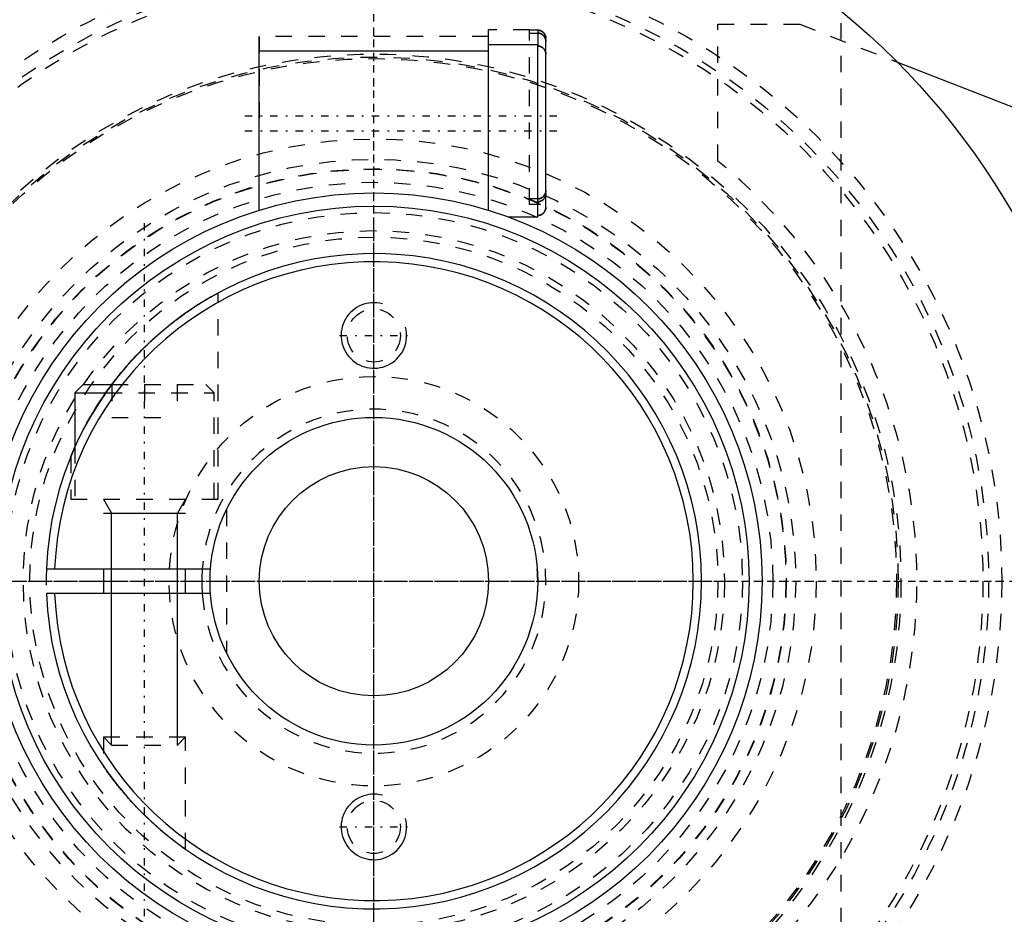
# Model space of a CAD drawing. Extents: x -602 to 174, y -90 to 90.
# Tile 3 of 14: x -572 to -512, y -20 to 34. Entities that reach past the tile are written whole.
import ezdxf

# ---------------------------------------------------------------- set-up
doc = ezdxf.new("R2010")
doc.units = 0
doc.linetypes.add('CENTER', pattern=[1.5, 0.45, -0.5, 0.05, -0.5])
doc.linetypes.add('DASHED', pattern=[2, 1, -1])
for name, color, linetype in [('AM_0', 7, 'CONTINUOUS'), ('AM_10', 7, 'CONTINUOUS'), ('AM_3', 7, 'DASHED'), ('AM_7', 7, 'CENTER')]:
    doc.layers.add(name, color=color, linetype=linetype)

msp = doc.modelspace()

# ---------------------------------------------------------------- linework, layer by layer
at = {"layer": 'AM_0', "color": 7, "linetype": 'CONTINUOUS'}
for p, q in [((-540, 32.75), (-543, 32.75)), ((-543, 22.643), (-543, 32.75)), ((-540, 22.25), (-540, 32.75)), ((-543, 32.35), (-557, 32.35)), ((-557, 22.65), (-557, 32.35)), ((-539.5, 22.836), (-539.5, 32.164)), ((-518.042, 31.681), (-472.559, 13.979)), ((-557, 22.65), (-556.976, 22.65)), ((-543.024, 22.65), (-543, 22.65)), ((-541.837, 22.25), (-540, 22.25)), ((-567.75, 12), (-568.25, 11.5)), ((-568.25, 11.5), (-568.25, 8.182)), ((-568.25, 11.5), (-566.363, 11.5)), ((-567.75, 12), (-566, 12)), ((-569.986, 0.75), (-559.972, 0.75)), ((-566.5, 0.75), (-566.5, -0.75)), ((-561.5, -0.75), (-561.5, 0.75)), ((-559.972, -0.75), (-569.986, -0.75))]:
    msp.add_line(p, q, dxfattribs=at)
for points in [[(-539.5, 32.164, 0), (-539.5, 32.167, 0), (-539.5, 32.174, 0), (-539.5, 32.182, 0), (-539.5, 32.185, 0), (-539.501, 32.189, 0), (-539.501, 32.196, 0), (-539.501, 32.203, 0), (-539.502, 32.21, 0), (-539.503, 32.218, 0), (-539.504, 32.225, 0), (-539.504, 32.229, 0), (-539.505, 32.233, 0), (-539.506, 32.24, 0), (-539.507, 32.247, 0), (-539.508, 32.255, 0), (-539.509, 32.262, 0), (-539.511, 32.27, 0), (-539.512, 32.273, 0), (-539.513, 32.277, 0), (-539.514, 32.284, 0), (-539.516, 32.292, 0), (-539.517, 32.295, 0), (-539.518, 32.299, 0), (-539.52, 32.306, 0), (-539.522, 32.313, 0), (-539.523, 32.317, 0), (-539.524, 32.32, 0), (-539.526, 32.327, 0), (-539.529, 32.334, 0), (-539.531, 32.341, 0), (-539.534, 32.348, 0), (-539.536, 32.354, 0), (-539.538, 32.357, 0), (-539.539, 32.361, 0), (-539.542, 32.367, 0), (-539.544, 32.373, 0), (-539.547, 32.38, 0), (-539.55, 32.386, 0), (-539.554, 32.393, 0), (-539.555, 32.396, 0), (-539.557, 32.4, 0), (-539.56, 32.406, 0), (-539.564, 32.413, 0), (-539.567, 32.419, 0), (-539.571, 32.426, 0), (-539.575, 32.432, 0), (-539.577, 32.435, 0), (-539.579, 32.438, 0), (-539.583, 32.445, 0), (-539.587, 32.451, 0), (-539.591, 32.457, 0), (-539.596, 32.463, 0), (-539.6, 32.469, 0), (-539.602, 32.473, 0), (-539.605, 32.475, 0), (-539.609, 32.481, 0), (-539.614, 32.487, 0), (-539.619, 32.493, 0), (-539.623, 32.498, 0), (-539.628, 32.504, 0), (-539.631, 32.507, 0), (-539.633, 32.509, 0), (-539.638, 32.515, 0), (-539.643, 32.52, 0), (-539.645, 32.522, 0), (-539.647, 32.525, 0), (-539.652, 32.53, 0), (-539.657, 32.534, 0), (-539.66, 32.537, 0), (-539.663, 32.539, 0), (-539.668, 32.544, 0), (-539.673, 32.549, 0), (-539.679, 32.554, 0), (-539.685, 32.559, 0), (-539.69, 32.563, 0), (-539.693, 32.566, 0), (-539.696, 32.568, 0), (-539.702, 32.572, 0), (-539.708, 32.577, 0), (-539.714, 32.581, 0), (-539.721, 32.586, 0), (-539.727, 32.59, 0), (-539.73, 32.592, 0), (-539.733, 32.594, 0), (-539.739, 32.598, 0), (-539.746, 32.602, 0), (-539.752, 32.606, 0), (-539.759, 32.609, 0), (-539.765, 32.613, 0), (-539.769, 32.615, 0), (-539.772, 32.616, 0), (-539.778, 32.62, 0), (-539.785, 32.623, 0), (-539.791, 32.626, 0), (-539.798, 32.629, 0), (-539.804, 32.632, 0), (-539.807, 32.633, 0), (-539.811, 32.634, 0), (-539.817, 32.637, 0), (-539.824, 32.64, 0), (-539.83, 32.642, 0), (-539.837, 32.645, 0), (-539.844, 32.647, 0), (-539.847, 32.648, 0), (-539.851, 32.649, 0), (-539.858, 32.651, 0), (-539.865, 32.653, 0), (-539.869, 32.654, 0), (-539.872, 32.655, 0), (-539.88, 32.657, 0), (-539.887, 32.659, 0), (-539.891, 32.66, 0), (-539.894, 32.661, 0), (-539.902, 32.662, 0), (-539.909, 32.664, 0), (-539.916, 32.665, 0), (-539.924, 32.666, 0), (-539.931, 32.667, 0), (-539.935, 32.668, 0), (-539.939, 32.668, 0), (-539.946, 32.669, 0), (-539.953, 32.67, 0), (-539.961, 32.671, 0), (-539.968, 32.671, 0), (-539.975, 32.672, 0), (-539.979, 32.672, 0), (-539.982, 32.672, 0), (-539.99, 32.672, 0), (-539.997, 32.672, 0), (-540, 32.672, 0)], [(-539.939, 32.669, 0), (-539.935, 32.668, 0), (-539.927, 32.667, 0), (-539.918, 32.665, 0), (-539.914, 32.665, 0), (-539.91, 32.664, 0), (-539.902, 32.662, 0), (-539.893, 32.661, 0), (-539.885, 32.659, 0), (-539.877, 32.657, 0), (-539.869, 32.655, 0), (-539.865, 32.653, 0), (-539.861, 32.652, 0), (-539.853, 32.65, 0), (-539.845, 32.647, 0), (-539.837, 32.645, 0), (-539.83, 32.642, 0), (-539.822, 32.639, 0), (-539.818, 32.638, 0), (-539.815, 32.636, 0), (-539.808, 32.633, 0), (-539.8, 32.63, 0), (-539.797, 32.628, 0)], [(-539.775, 32.618, 0), (-539.77, 32.615, 0), (-539.76, 32.61, 0), (-539.75, 32.604, 0), (-539.746, 32.602, 0), (-539.741, 32.599, 0), (-539.731, 32.593, 0), (-539.722, 32.586, 0), (-539.712, 32.58, 0), (-539.703, 32.573, 0), (-539.694, 32.566, 0), (-539.69, 32.563, 0), (-539.686, 32.559, 0), (-539.677, 32.552, 0), (-539.669, 32.545, 0), (-539.661, 32.538, 0), (-539.653, 32.531, 0), (-539.646, 32.523, 0), (-539.642, 32.519, 0), (-539.639, 32.516, 0), (-539.631, 32.508, 0), (-539.624, 32.5, 0), (-539.621, 32.495, 0)], [(-539.605, 32.476, 0), (-539.599, 32.468, 0), (-539.588, 32.453, 0), (-539.578, 32.437, 0), (-539.573, 32.429, 0), (-539.568, 32.42, 0), (-539.559, 32.404, 0), (-539.551, 32.387, 0), (-539.543, 32.371, 0), (-539.536, 32.355, 0), (-539.53, 32.338, 0), (-539.527, 32.329, 0), (-539.524, 32.32, 0), (-539.519, 32.302, 0), (-539.514, 32.284, 0), (-539.51, 32.265, 0), (-539.507, 32.247, 0), (-539.504, 32.228, 0), (-539.503, 32.219, 0), (-539.502, 32.209, 0), (-539.501, 32.191, 0), (-539.5, 32.173, 0), (-539.5, 32.164, 0)], [(-540, 22.328, 0), (-539.997, 22.328, 0), (-539.99, 22.328, 0), (-539.982, 22.328, 0), (-539.979, 22.328, 0), (-539.975, 22.328, 0), (-539.968, 22.329, 0), (-539.961, 22.329, 0), (-539.953, 22.33, 0), (-539.946, 22.331, 0), (-539.939, 22.332, 0), (-539.935, 22.332, 0), (-539.931, 22.333, 0), (-539.924, 22.334, 0), (-539.916, 22.335, 0), (-539.909, 22.336, 0), (-539.902, 22.338, 0), (-539.894, 22.339, 0), (-539.891, 22.34, 0), (-539.887, 22.341, 0), (-539.88, 22.343, 0), (-539.872, 22.345, 0), (-539.869, 22.346, 0), (-539.865, 22.347, 0), (-539.858, 22.349, 0), (-539.851, 22.351, 0), (-539.847, 22.352, 0), (-539.844, 22.353, 0), (-539.837, 22.355, 0), (-539.83, 22.358, 0), (-539.824, 22.36, 0), (-539.817, 22.363, 0), (-539.811, 22.366, 0), (-539.807, 22.367, 0), (-539.804, 22.368, 0), (-539.798, 22.371, 0), (-539.791, 22.374, 0), (-539.785, 22.377, 0), (-539.778, 22.38, 0), (-539.772, 22.384, 0), (-539.769, 22.385, 0), (-539.765, 22.387, 0), (-539.759, 22.391, 0), (-539.752, 22.394, 0), (-539.746, 22.398, 0), (-539.739, 22.402, 0), (-539.733, 22.406, 0), (-539.73, 22.408, 0), (-539.727, 22.41, 0), (-539.721, 22.414, 0), (-539.714, 22.419, 0), (-539.708, 22.423, 0), (-539.702, 22.428, 0), (-539.696, 22.432, 0), (-539.693, 22.434, 0), (-539.69, 22.437, 0), (-539.685, 22.441, 0), (-539.679, 22.446, 0), (-539.673, 22.451, 0), (-539.668, 22.456, 0), (-539.663, 22.461, 0), (-539.66, 22.463, 0), (-539.657, 22.466, 0), (-539.652, 22.47, 0), (-539.647, 22.475, 0), (-539.645, 22.478, 0), (-539.643, 22.48, 0), (-539.638, 22.485, 0), (-539.633, 22.491, 0), (-539.631, 22.493, 0), (-539.628, 22.496, 0), (-539.623, 22.502, 0), (-539.619, 22.507, 0), (-539.614, 22.513, 0), (-539.609, 22.519, 0), (-539.605, 22.525, 0), (-539.602, 22.527, 0), (-539.6, 22.531, 0), (-539.596, 22.537, 0), (-539.591, 22.543, 0), (-539.587, 22.549, 0), (-539.583, 22.555, 0), (-539.579, 22.562, 0), (-539.577, 22.565, 0), (-539.575, 22.568, 0), (-539.571, 22.574, 0), (-539.567, 22.581, 0), (-539.564, 22.587, 0), (-539.56, 22.594, 0), (-539.557, 22.6, 0), (-539.555, 22.604, 0), (-539.554, 22.607, 0), (-539.55, 22.614, 0), (-539.547, 22.62, 0), (-539.544, 22.627, 0), (-539.542, 22.633, 0), (-539.539, 22.639, 0), (-539.538, 22.643, 0), (-539.536, 22.646, 0), (-539.534, 22.652, 0), (-539.531, 22.659, 0), (-539.529, 22.666, 0), (-539.526, 22.673, 0), (-539.524, 22.68, 0), (-539.523, 22.683, 0), (-539.522, 22.687, 0), (-539.52, 22.694, 0), (-539.518, 22.701, 0), (-539.517, 22.705, 0), (-539.516, 22.708, 0), (-539.514, 22.716, 0), (-539.513, 22.723, 0), (-539.512, 22.727, 0), (-539.511, 22.73, 0), (-539.509, 22.738, 0), (-539.508, 22.745, 0), (-539.507, 22.753, 0), (-539.506, 22.76, 0), (-539.505, 22.767, 0), (-539.504, 22.771, 0), (-539.504, 22.775, 0), (-539.503, 22.782, 0), (-539.502, 22.79, 0), (-539.501, 22.797, 0), (-539.501, 22.804, 0), (-539.501, 22.811, 0), (-539.5, 22.815, 0), (-539.5, 22.818, 0), (-539.5, 22.826, 0), (-539.5, 22.833, 0), (-539.5, 22.836, 0)], [(-539.797, 22.372, 0), (-539.802, 22.369, 0), (-539.812, 22.365, 0), (-539.822, 22.361, 0), (-539.828, 22.359, 0), (-539.833, 22.357, 0), (-539.844, 22.353, 0), (-539.855, 22.349, 0), (-539.866, 22.346, 0), (-539.878, 22.343, 0), (-539.89, 22.34, 0), (-539.895, 22.339, 0), (-539.901, 22.338, 0), (-539.913, 22.335, 0), (-539.925, 22.333, 0), (-539.937, 22.332, 0), (-539.949, 22.33, 0), (-539.96, 22.329, 0), (-539.966, 22.329, 0), (-539.972, 22.329, 0), (-539.983, 22.328, 0), (-539.994, 22.328, 0), (-540, 22.328, 0)], [(-539.605, 22.524, 0), (-539.609, 22.519, 0), (-539.617, 22.509, 0), (-539.625, 22.5, 0), (-539.629, 22.495, 0), (-539.633, 22.491, 0), (-539.641, 22.482, 0), (-539.649, 22.474, 0), (-539.658, 22.465, 0), (-539.667, 22.457, 0), (-539.676, 22.449, 0), (-539.68, 22.445, 0), (-539.685, 22.441, 0), (-539.695, 22.433, 0), (-539.705, 22.425, 0), (-539.715, 22.418, 0), (-539.726, 22.411, 0), (-539.737, 22.404, 0), (-539.742, 22.401, 0), (-539.747, 22.397, 0), (-539.758, 22.391, 0), (-539.769, 22.385, 0), (-539.775, 22.382, 0)], [(-539.5, 22.836, 0), (-539.5, 22.828, 0), (-539.501, 22.811, 0), (-539.502, 22.794, 0), (-539.502, 22.786, 0), (-539.503, 22.777, 0), (-539.506, 22.76, 0), (-539.509, 22.742, 0), (-539.512, 22.725, 0), (-539.516, 22.708, 0), (-539.521, 22.691, 0), (-539.523, 22.683, 0), (-539.526, 22.674, 0), (-539.531, 22.658, 0), (-539.537, 22.643, 0), (-539.544, 22.628, 0), (-539.551, 22.613, 0), (-539.558, 22.597, 0), (-539.563, 22.59, 0), (-539.567, 22.582, 0), (-539.576, 22.567, 0), (-539.585, 22.552, 0), (-539.59, 22.545, 0)], [(-566, 12, 0), (-565.95, 12.067, 0), (-565.847, 12.201, 0), (-565.743, 12.335, 0), (-565.69, 12.402, 0), (-565.637, 12.469, 0), (-565.531, 12.602, 0), (-565.423, 12.733, 0), (-565.313, 12.865, 0), (-565.203, 12.995, 0), (-565.092, 13.124, 0), (-565.036, 13.188, 0), (-564.98, 13.252, 0), (-564.866, 13.379, 0), (-564.752, 13.504, 0), (-564.638, 13.628, 0), (-564.523, 13.751, 0), (-564.407, 13.872, 0), (-564.349, 13.932, 0), (-564.291, 13.992, 0), (-564.175, 14.109, 0), (-564.058, 14.226, 0), (-564, 14.283, 0)], [(-568.5, 7.599, 0), (-568.5, 7.6, 0), (-568.498, 7.605, 0), (-568.494, 7.614, 0), (-568.491, 7.62, 0), (-568.489, 7.627, 0), (-568.481, 7.645, 0), (-568.473, 7.666, 0), (-568.462, 7.691, 0), (-568.451, 7.719, 0), (-568.437, 7.75, 0), (-568.43, 7.767, 0), (-568.423, 7.785, 0), (-568.407, 7.822, 0), (-568.39, 7.862, 0), (-568.371, 7.905, 0), (-568.352, 7.95, 0), (-568.331, 7.998, 0), (-568.32, 8.023, 0), (-568.309, 8.048, 0), (-568.286, 8.1, 0), (-568.262, 8.154, 0), (-568.25, 8.182, 0)], [(-561.5, -16.363, 0), (-561.5, -16.363, 0), (-561.503, -16.361, 0), (-561.509, -16.357, 0), (-561.513, -16.354, 0), (-561.518, -16.35, 0), (-561.53, -16.342, 0), (-561.546, -16.331, 0), (-561.564, -16.318, 0), (-561.585, -16.303, 0), (-561.61, -16.285, 0), (-561.623, -16.276, 0), (-561.637, -16.266, 0), (-561.667, -16.245, 0), (-561.699, -16.221, 0), (-561.735, -16.196, 0), (-561.772, -16.168, 0), (-561.812, -16.139, 0), (-561.833, -16.124, 0), (-561.855, -16.108, 0), (-561.899, -16.076, 0), (-561.944, -16.042, 0), (-561.968, -16.024, 0), (-561.992, -16.006, 0), (-562.04, -15.97, 0), (-562.09, -15.932, 0), (-562.115, -15.913, 0), (-562.141, -15.894, 0), (-562.192, -15.854, 0), (-562.246, -15.813, 0), (-562.3, -15.77, 0), (-562.356, -15.726, 0), (-562.414, -15.681, 0), (-562.443, -15.658, 0), (-562.472, -15.635, 0), (-562.532, -15.587, 0), (-562.593, -15.538, 0), (-562.655, -15.487, 0), (-562.717, -15.436, 0), (-562.781, -15.383, 0), (-562.813, -15.357, 0), (-562.845, -15.33, 0), (-562.91, -15.275, 0), (-562.975, -15.22, 0), (-563.041, -15.164, 0), (-563.107, -15.107, 0), (-563.173, -15.049, 0), (-563.206, -15.02, 0), (-563.239, -14.991, 0), (-563.306, -14.932, 0), (-563.372, -14.872, 0), (-563.439, -14.812, 0), (-563.505, -14.752, 0), (-563.571, -14.692, 0), (-563.603, -14.661, 0), (-563.636, -14.631, 0), (-563.701, -14.57, 0), (-563.765, -14.509, 0), (-563.829, -14.449, 0), (-563.892, -14.388, 0), (-563.954, -14.328, 0), (-563.985, -14.298, 0), (-564.015, -14.268, 0), (-564.076, -14.207, 0), (-564.138, -14.146, 0), (-564.169, -14.116, 0), (-564.2, -14.084, 0), (-564.261, -14.022, 0), (-564.323, -13.959, 0), (-564.354, -13.927, 0), (-564.385, -13.895, 0), (-564.447, -13.831, 0), (-564.508, -13.766, 0), (-564.57, -13.701, 0), (-564.631, -13.636, 0), (-564.692, -13.57, 0), (-564.722, -13.538, 0), (-564.752, -13.505, 0), (-564.812, -13.439, 0), (-564.872, -13.372, 0), (-564.931, -13.306, 0), (-564.99, -13.24, 0), (-565.048, -13.174, 0), (-565.077, -13.141, 0), (-565.106, -13.108, 0), (-565.163, -13.042, 0), (-565.219, -12.976, 0), (-565.274, -12.911, 0), (-565.329, -12.846, 0), (-565.383, -12.782, 0), (-565.409, -12.749, 0), (-565.436, -12.718, 0), (-565.488, -12.654, 0), (-565.539, -12.591, 0), (-565.589, -12.529, 0), (-565.639, -12.467, 0), (-565.687, -12.407, 0), (-565.711, -12.376, 0), (-565.734, -12.347, 0), (-565.78, -12.288, 0), (-565.825, -12.23, 0), (-565.869, -12.173, 0), (-565.911, -12.117, 0), (-565.953, -12.062, 0), (-565.974, -12.034, 0), (-565.995, -12.007, 0), (-566.036, -11.952, 0), (-566.076, -11.898, 0), (-566.096, -11.872, 0), (-566.115, -11.845, 0), (-566.153, -11.793, 0), (-566.19, -11.743, 0), (-566.208, -11.718, 0), (-566.225, -11.694, 0), (-566.259, -11.647, 0), (-566.291, -11.602, 0), (-566.321, -11.559, 0), (-566.349, -11.519, 0), (-566.376, -11.482, 0), (-566.388, -11.465, 0), (-566.399, -11.448, 0), (-566.421, -11.417, 0), (-566.44, -11.389, 0), (-566.457, -11.365, 0), (-566.471, -11.345, 0), (-566.482, -11.328, 0), (-566.487, -11.322, 0), (-566.491, -11.316, 0), (-566.497, -11.307, 0), (-566.5, -11.303, 0), (-566.5, -11.303, 0)]]:
    msp.add_polyline3d(points, dxfattribs=at)
for radius in [45, 23.7, 22.9, 10, 7]:
    msp.add_circle((-550, 0), radius, dxfattribs=at)
for radius, start, end in [(52, 95.6838, 264.3162), (48, 81.61446, 295.74352), (20, 182.1491, 177.8509), (19.5, 182.20423, 177.79577), (10.5, 175.90396, 184.09604)]:
    msp.add_arc((-550, 0), radius, start, end, dxfattribs=at)
at = {"layer": 'AM_10', "color": 7, "linetype": 'CONTINUOUS'}
for p, q in [((-566.5, 5), (-566.01, 4.15)), ((-561.5, 5), (-561.99, 4.15)), ((-566.5, 4.15), (-561.5, 4.15)), ((-566.01, -10), (-566.01, 4.15)), ((-561.99, -10), (-561.99, 4.15))]:
    msp.add_line(p, q, dxfattribs=at)
for centre in [(-550, 15), (-550, -15)]:
    msp.add_arc(centre, 2, 75, 15, dxfattribs=at)
at = {"layer": 'AM_3', "color": 6, "linetype": 'DASHED'}
for p, q in [((-521.5, 50.068), (-521.5, -50.068)), ((-529, 34), (-524, 34)), ((-529, 25.65), (-529, 34)), ((-524, 34), (-518.042, 31.681)), ((-543, 33.25), (-557, 33.25)), ((-557, 32.35), (-557, 33.25)), ((-557, 33.25), (-557, 27.5)), ((-540.5, 33.65), (-543, 33.65)), ((-543, 32.75), (-543, 33.65)), ((-540.5, 23), (-540.5, 33.65)), ((-540, 33.635), (-540.5, 33.635)), ((-540.5, 33.46), (-540, 33.46)), ((-540, 33.635), (-540, 32.672)), ((-539.5, 33.145), (-539.5, 33.133)), ((-539.5, 32.164), (-539.5, 33.133)), ((-540, 23.34), (-540.5, 23.34)), ((-540.5, 23.287), (-540.5, 23.34)), ((-539.825, 23), (-540.5, 23)), ((-540.207, 23.165), (-540, 23.165)), ((-539.988, 23.165), (-540, 23.165)), ((-559.5, 5), (-559.5, 17.6)), ((-566.363, 11.5), (-559.75, 11.5)), ((-566, 12), (-560.25, 12)), ((-566, 12), (-566, 10)), ((-564, 12), (-564, 10)), ((-562, 12), (-562, 10)), ((-559.75, 11.5), (-560.25, 12)), ((-559.75, 5), (-559.75, 11.5)), ((-566, 10), (-562, 10)), ((-568.25, 8.182), (-568.25, 5)), ((-568.5, 7.599), (-568.5, 5)), ((-568.5, 5), (-559.5, 5)), ((-559, 4.359), (-559, -4.359)), ((-566.5, -9.509), (-566.5, -11.303)), ((-566.5, -9.509), (-566.01, -10)), ((-566.5, -9.509), (-561.5, -9.509)), ((-561.99, -10), (-561.5, -9.509)), ((-561.5, -16.363), (-561.5, -9.509)), ((-566.01, -10), (-561.99, -10))]:
    msp.add_line(p, q, dxfattribs=at)
for points in [[(-539.5, 33.133, 0), (-539.5, 33.137, 0), (-539.5, 33.144, 0), (-539.5, 33.151, 0), (-539.5, 33.154, 0), (-539.501, 33.158, 0), (-539.501, 33.165, 0), (-539.502, 33.172, 0), (-539.502, 33.179, 0), (-539.503, 33.187, 0), (-539.504, 33.194, 0), (-539.504, 33.198, 0), (-539.505, 33.201, 0), (-539.506, 33.209, 0), (-539.507, 33.216, 0), (-539.508, 33.223, 0), (-539.51, 33.231, 0), (-539.511, 33.238, 0), (-539.512, 33.242, 0), (-539.513, 33.245, 0), (-539.514, 33.253, 0), (-539.516, 33.26, 0), (-539.517, 33.264, 0), (-539.518, 33.267, 0), (-539.52, 33.274, 0), (-539.522, 33.281, 0), (-539.523, 33.285, 0), (-539.524, 33.288, 0), (-539.527, 33.295, 0), (-539.529, 33.302, 0), (-539.532, 33.309, 0), (-539.534, 33.315, 0), (-539.537, 33.322, 0), (-539.538, 33.325, 0), (-539.539, 33.328, 0), (-539.542, 33.334, 0), (-539.545, 33.341, 0), (-539.548, 33.347, 0), (-539.551, 33.354, 0), (-539.554, 33.36, 0), (-539.556, 33.364, 0), (-539.558, 33.367, 0), (-539.561, 33.373, 0), (-539.565, 33.38, 0), (-539.568, 33.386, 0), (-539.572, 33.393, 0), (-539.576, 33.399, 0), (-539.578, 33.402, 0), (-539.58, 33.405, 0), (-539.584, 33.412, 0), (-539.588, 33.418, 0), (-539.593, 33.424, 0), (-539.597, 33.43, 0), (-539.601, 33.436, 0), (-539.604, 33.439, 0), (-539.606, 33.442, 0), (-539.61, 33.448, 0), (-539.615, 33.453, 0), (-539.62, 33.459, 0), (-539.624, 33.464, 0), (-539.629, 33.47, 0), (-539.632, 33.472, 0), (-539.634, 33.475, 0), (-539.639, 33.48, 0), (-539.644, 33.485, 0), (-539.646, 33.488, 0), (-539.649, 33.49, 0), (-539.654, 33.495, 0), (-539.659, 33.5, 0), (-539.661, 33.502, 0), (-539.664, 33.505, 0), (-539.669, 33.509, 0), (-539.675, 33.514, 0), (-539.68, 33.519, 0), (-539.686, 33.523, 0), (-539.692, 33.528, 0), (-539.695, 33.53, 0), (-539.698, 33.533, 0), (-539.704, 33.537, 0), (-539.71, 33.541, 0), (-539.716, 33.546, 0), (-539.722, 33.55, 0), (-539.728, 33.554, 0), (-539.731, 33.556, 0), (-539.734, 33.558, 0), (-539.741, 33.562, 0), (-539.747, 33.566, 0), (-539.754, 33.57, 0), (-539.76, 33.573, 0), (-539.767, 33.577, 0), (-539.77, 33.578, 0), (-539.773, 33.58, 0), (-539.779, 33.583, 0), (-539.786, 33.586, 0), (-539.792, 33.589, 0), (-539.799, 33.592, 0), (-539.805, 33.595, 0), (-539.808, 33.596, 0), (-539.812, 33.598, 0), (-539.818, 33.6, 0), (-539.825, 33.603, 0), (-539.831, 33.605, 0), (-539.838, 33.608, 0), (-539.845, 33.61, 0), (-539.848, 33.611, 0), (-539.852, 33.612, 0), (-539.859, 33.614, 0), (-539.866, 33.616, 0), (-539.87, 33.617, 0), (-539.873, 33.618, 0), (-539.88, 33.62, 0), (-539.888, 33.622, 0), (-539.891, 33.623, 0), (-539.895, 33.624, 0), (-539.902, 33.625, 0), (-539.91, 33.626, 0), (-539.917, 33.628, 0), (-539.924, 33.629, 0), (-539.932, 33.63, 0), (-539.935, 33.631, 0), (-539.939, 33.631, 0), (-539.946, 33.632, 0), (-539.954, 33.633, 0), (-539.961, 33.633, 0), (-539.968, 33.634, 0), (-539.975, 33.634, 0), (-539.979, 33.634, 0), (-539.983, 33.634, 0), (-539.99, 33.635, 0), (-539.997, 33.635, 0), (-540, 33.635, 0)], [(-540, 33.635, 0), (-539.983, 33.634, 0), (-539.963, 33.633, 0), (-539.958, 33.633, 0), (-539.952, 33.632, 0), (-539.949, 33.632, 0), (-539.946, 33.632, 0), (-539.94, 33.631, 0), (-539.934, 33.63, 0), (-539.928, 33.63, 0), (-539.922, 33.629, 0), (-539.917, 33.628, 0), (-539.914, 33.627, 0), (-539.911, 33.627, 0), (-539.905, 33.626, 0), (-539.899, 33.624, 0), (-539.896, 33.624, 0), (-539.893, 33.623, 0), (-539.887, 33.622, 0), (-539.882, 33.62, 0), (-539.879, 33.62, 0), (-539.876, 33.619, 0), (-539.87, 33.618, 0), (-539.864, 33.616, 0), (-539.845, 33.61, 0), (-539.813, 33.598, 0), (-539.782, 33.585, 0), (-539.764, 33.575, 0), (-539.759, 33.573, 0), (-539.754, 33.57, 0), (-539.751, 33.568, 0), (-539.749, 33.567, 0), (-539.744, 33.564, 0), (-539.739, 33.561, 0), (-539.734, 33.558, 0), (-539.729, 33.554, 0), (-539.724, 33.551, 0), (-539.721, 33.549, 0), (-539.719, 33.548, 0), (-539.714, 33.544, 0), (-539.709, 33.541, 0), (-539.706, 33.539, 0), (-539.704, 33.537, 0), (-539.699, 33.534, 0), (-539.695, 33.53, 0), (-539.692, 33.528, 0), (-539.69, 33.527, 0), (-539.685, 33.523, 0), (-539.681, 33.519, 0), (-539.666, 33.506, 0), (-539.641, 33.483, 0), (-539.628, 33.468, 0), (-539.624, 33.464, 0), (-539.62, 33.46, 0), (-539.619, 33.457, 0), (-539.617, 33.455, 0), (-539.613, 33.451, 0), (-539.609, 33.446, 0), (-539.606, 33.442, 0), (-539.602, 33.437, 0), (-539.598, 33.432, 0), (-539.597, 33.43, 0), (-539.595, 33.427, 0), (-539.591, 33.422, 0), (-539.588, 33.418, 0), (-539.585, 33.413, 0), (-539.581, 33.408, 0), (-539.578, 33.403, 0), (-539.577, 33.4, 0), (-539.575, 33.398, 0), (-539.572, 33.392, 0), (-539.569, 33.387, 0), (-539.567, 33.385, 0), (-539.559, 33.369, 0), (-539.544, 33.338, 0), (-539.531, 33.308, 0), (-539.526, 33.291, 0)], [(-540, 33.46, 0), (-539.996, 33.46, 0), (-539.989, 33.46, 0), (-539.982, 33.46, 0), (-539.979, 33.459, 0), (-539.975, 33.459, 0), (-539.968, 33.459, 0), (-539.96, 33.458, 0), (-539.953, 33.458, 0), (-539.945, 33.457, 0), (-539.938, 33.456, 0), (-539.934, 33.455, 0), (-539.93, 33.455, 0), (-539.923, 33.454, 0), (-539.915, 33.452, 0), (-539.908, 33.451, 0), (-539.9, 33.449, 0), (-539.893, 33.448, 0), (-539.889, 33.447, 0), (-539.886, 33.446, 0), (-539.878, 33.444, 0), (-539.871, 33.442, 0), (-539.867, 33.441, 0), (-539.864, 33.44, 0), (-539.856, 33.438, 0), (-539.849, 33.436, 0), (-539.846, 33.435, 0), (-539.842, 33.433, 0), (-539.835, 33.431, 0), (-539.829, 33.428, 0), (-539.822, 33.426, 0), (-539.815, 33.423, 0), (-539.809, 33.42, 0), (-539.806, 33.419, 0), (-539.802, 33.418, 0), (-539.796, 33.415, 0), (-539.789, 33.412, 0), (-539.783, 33.408, 0), (-539.776, 33.405, 0), (-539.769, 33.401, 0), (-539.766, 33.4, 0), (-539.763, 33.398, 0), (-539.756, 33.394, 0), (-539.75, 33.39, 0), (-539.743, 33.386, 0), (-539.737, 33.382, 0), (-539.731, 33.378, 0), (-539.727, 33.376, 0), (-539.724, 33.374, 0), (-539.718, 33.369, 0), (-539.712, 33.365, 0), (-539.706, 33.36, 0), (-539.7, 33.356, 0), (-539.694, 33.351, 0), (-539.691, 33.349, 0), (-539.688, 33.346, 0), (-539.682, 33.341, 0), (-539.677, 33.337, 0), (-539.671, 33.332, 0), (-539.666, 33.327, 0), (-539.66, 33.322, 0), (-539.658, 33.319, 0), (-539.655, 33.317, 0), (-539.65, 33.312, 0), (-539.645, 33.307, 0), (-539.643, 33.304, 0), (-539.641, 33.302, 0), (-539.636, 33.296, 0), (-539.631, 33.291, 0), (-539.628, 33.288, 0), (-539.626, 33.285, 0), (-539.621, 33.28, 0), (-539.617, 33.274, 0), (-539.612, 33.268, 0), (-539.607, 33.262, 0), (-539.603, 33.256, 0), (-539.601, 33.253, 0), (-539.598, 33.25, 0), (-539.594, 33.243, 0), (-539.59, 33.237, 0), (-539.585, 33.231, 0), (-539.581, 33.224, 0), (-539.577, 33.218, 0), (-539.575, 33.215, 0), (-539.573, 33.211, 0), (-539.57, 33.205, 0), (-539.566, 33.198, 0), (-539.562, 33.192, 0), (-539.559, 33.185, 0), (-539.556, 33.178, 0), (-539.554, 33.175, 0), (-539.552, 33.172, 0), (-539.549, 33.165, 0), (-539.546, 33.158, 0), (-539.543, 33.152, 0), (-539.541, 33.145, 0), (-539.538, 33.139, 0), (-539.537, 33.135, 0), (-539.535, 33.132, 0), (-539.533, 33.125, 0), (-539.53, 33.119, 0), (-539.528, 33.112, 0), (-539.526, 33.105, 0), (-539.524, 33.098, 0), (-539.522, 33.094, 0), (-539.521, 33.09, 0), (-539.519, 33.083, 0), (-539.517, 33.076, 0), (-539.516, 33.072, 0), (-539.516, 33.068, 0), (-539.514, 33.061, 0), (-539.512, 33.054, 0), (-539.511, 33.05, 0), (-539.511, 33.046, 0), (-539.509, 33.039, 0), (-539.508, 33.031, 0), (-539.507, 33.024, 0), (-539.505, 33.016, 0), (-539.504, 33.009, 0), (-539.504, 33.005, 0), (-539.504, 33.001, 0), (-539.503, 32.994, 0), (-539.502, 32.986, 0), (-539.501, 32.979, 0), (-539.501, 32.971, 0), (-539.501, 32.964, 0), (-539.5, 32.96, 0), (-539.5, 32.957, 0), (-539.5, 32.95, 0), (-539.5, 32.943, 0), (-539.5, 32.939, 0)], [(-539.964, 33.459, 0), (-539.97, 33.459, 0), (-539.982, 33.46, 0), (-539.994, 33.46, 0), (-540, 33.46, 0)], [(-539.839, 33.432, 0), (-539.842, 33.433, 0), (-539.849, 33.436, 0), (-539.856, 33.438, 0), (-539.859, 33.439, 0), (-539.862, 33.44, 0), (-539.869, 33.442, 0), (-539.876, 33.444, 0), (-539.883, 33.445, 0), (-539.89, 33.447, 0), (-539.897, 33.449, 0), (-539.9, 33.449, 0), (-539.904, 33.45, 0), (-539.911, 33.452, 0), (-539.918, 33.453, 0), (-539.925, 33.454, 0), (-539.932, 33.455, 0), (-539.939, 33.456, 0), (-539.943, 33.456, 0), (-539.946, 33.457, 0), (-539.953, 33.458, 0), (-539.96, 33.458, 0), (-539.964, 33.459, 0)], [(-539.816, 33.424, 0), (-539.82, 33.425, 0), (-539.828, 33.428, 0), (-539.835, 33.431, 0), (-539.839, 33.432, 0)], [(-539.708, 33.362, 0), (-539.71, 33.364, 0), (-539.716, 33.368, 0), (-539.722, 33.372, 0), (-539.725, 33.374, 0), (-539.728, 33.376, 0), (-539.734, 33.38, 0), (-539.74, 33.384, 0), (-539.746, 33.388, 0), (-539.752, 33.392, 0), (-539.758, 33.395, 0), (-539.761, 33.397, 0), (-539.764, 33.399, 0), (-539.77, 33.402, 0), (-539.777, 33.405, 0), (-539.783, 33.408, 0), (-539.789, 33.411, 0), (-539.795, 33.414, 0), (-539.798, 33.416, 0), (-539.801, 33.417, 0), (-539.807, 33.42, 0), (-539.813, 33.422, 0), (-539.816, 33.424, 0)], [(-539.687, 33.346, 0), (-539.691, 33.349, 0), (-539.697, 33.354, 0), (-539.704, 33.359, 0), (-539.708, 33.362, 0)], [(-539.669, 33.329, 0), (-539.672, 33.332, 0), (-539.678, 33.338, 0), (-539.684, 33.343, 0), (-539.687, 33.346, 0)], [(-539.619, 33.276, 0), (-539.627, 33.286, 0), (-539.643, 33.304, 0), (-539.66, 33.321, 0), (-539.669, 33.329, 0)], [(-539.603, 33.256, 0), (-539.606, 33.26, 0), (-539.611, 33.266, 0), (-539.616, 33.273, 0), (-539.619, 33.276, 0)], [(-539.588, 33.235, 0), (-539.591, 33.239, 0), (-539.596, 33.246, 0), (-539.601, 33.253, 0), (-539.603, 33.256, 0)], [(-539.532, 33.124, 0), (-539.534, 33.127, 0), (-539.536, 33.134, 0), (-539.538, 33.14, 0), (-539.54, 33.143, 0), (-539.541, 33.146, 0), (-539.543, 33.152, 0), (-539.546, 33.158, 0), (-539.549, 33.164, 0), (-539.552, 33.171, 0), (-539.555, 33.177, 0), (-539.556, 33.18, 0), (-539.558, 33.183, 0), (-539.561, 33.189, 0), (-539.565, 33.195, 0), (-539.568, 33.202, 0), (-539.571, 33.208, 0), (-539.575, 33.214, 0), (-539.577, 33.217, 0), (-539.579, 33.22, 0), (-539.583, 33.226, 0), (-539.586, 33.232, 0), (-539.588, 33.235, 0)], [(-539.514, 33.064, 0), (-539.517, 33.074, 0), (-539.523, 33.095, 0), (-539.529, 33.115, 0), (-539.532, 33.124, 0)], [(-539.526, 33.291, 0), (-539.524, 33.288, 0), (-539.522, 33.282, 0), (-539.52, 33.275, 0), (-539.519, 33.272, 0), (-539.518, 33.268, 0), (-539.517, 33.262, 0), (-539.515, 33.255, 0), (-539.513, 33.248, 0), (-539.512, 33.241, 0), (-539.51, 33.234, 0), (-539.51, 33.231, 0), (-539.509, 33.227, 0), (-539.508, 33.22, 0), (-539.506, 33.214, 0), (-539.505, 33.207, 0), (-539.504, 33.2, 0), (-539.504, 33.193, 0), (-539.503, 33.189, 0), (-539.503, 33.186, 0), (-539.502, 33.179, 0), (-539.502, 33.172, 0), (-539.501, 33.169, 0)], [(-539.5, 32.939, 0), (-539.5, 32.942, 0), (-539.5, 32.949, 0), (-539.5, 32.956, 0), (-539.5, 32.959, 0), (-539.501, 32.962, 0), (-539.501, 32.969, 0), (-539.501, 32.976, 0), (-539.502, 32.983, 0), (-539.502, 32.99, 0), (-539.503, 32.997, 0), (-539.503, 33.001, 0), (-539.504, 33.004, 0), (-539.505, 33.011, 0), (-539.506, 33.018, 0), (-539.507, 33.025, 0), (-539.508, 33.032, 0), (-539.509, 33.039, 0), (-539.51, 33.043, 0), (-539.511, 33.046, 0), (-539.512, 33.053, 0), (-539.514, 33.06, 0), (-539.514, 33.064, 0)], [(-539.501, 33.169, 0), (-539.501, 33.165, 0), (-539.501, 33.157, 0), (-539.5, 33.149, 0), (-539.5, 33.145, 0)], [(-540, 32.672, 0), (-539.99, 32.672, 0), (-539.97, 32.671, 0), (-539.95, 32.67, 0), (-539.939, 32.669, 0)], [(-539.797, 32.628, 0), (-539.793, 32.627, 0), (-539.786, 32.623, 0), (-539.778, 32.62, 0), (-539.775, 32.618, 0)], [(-539.621, 32.495, 0), (-539.618, 32.492, 0), (-539.613, 32.486, 0), (-539.608, 32.479, 0), (-539.605, 32.476, 0)], [(-539.5, 23.861, 0), (-539.5, 23.857, 0), (-539.5, 23.85, 0), (-539.5, 23.843, 0), (-539.5, 23.84, 0), (-539.501, 23.836, 0), (-539.501, 23.829, 0), (-539.501, 23.821, 0), (-539.502, 23.814, 0), (-539.503, 23.806, 0), (-539.504, 23.799, 0), (-539.504, 23.795, 0), (-539.504, 23.791, 0), (-539.505, 23.784, 0), (-539.507, 23.776, 0), (-539.508, 23.769, 0), (-539.509, 23.761, 0), (-539.511, 23.754, 0), (-539.511, 23.75, 0), (-539.512, 23.746, 0), (-539.514, 23.739, 0), (-539.516, 23.732, 0), (-539.516, 23.728, 0), (-539.517, 23.724, 0), (-539.519, 23.717, 0), (-539.521, 23.71, 0), (-539.522, 23.706, 0), (-539.524, 23.702, 0), (-539.526, 23.695, 0), (-539.528, 23.688, 0), (-539.53, 23.681, 0), (-539.533, 23.675, 0), (-539.535, 23.668, 0), (-539.537, 23.665, 0), (-539.538, 23.661, 0), (-539.541, 23.655, 0), (-539.543, 23.648, 0), (-539.546, 23.642, 0), (-539.549, 23.635, 0), (-539.552, 23.628, 0), (-539.554, 23.625, 0), (-539.556, 23.622, 0), (-539.559, 23.615, 0), (-539.562, 23.608, 0), (-539.566, 23.602, 0), (-539.57, 23.595, 0), (-539.573, 23.589, 0), (-539.575, 23.585, 0), (-539.577, 23.582, 0), (-539.581, 23.576, 0), (-539.585, 23.569, 0), (-539.59, 23.563, 0), (-539.594, 23.557, 0), (-539.598, 23.55, 0), (-539.601, 23.547, 0), (-539.603, 23.544, 0), (-539.607, 23.538, 0), (-539.612, 23.532, 0), (-539.617, 23.526, 0), (-539.621, 23.52, 0), (-539.626, 23.515, 0), (-539.628, 23.512, 0), (-539.631, 23.509, 0), (-539.636, 23.504, 0), (-539.641, 23.498, 0), (-539.643, 23.496, 0), (-539.645, 23.493, 0), (-539.65, 23.488, 0), (-539.655, 23.483, 0), (-539.658, 23.481, 0), (-539.66, 23.478, 0), (-539.666, 23.473, 0), (-539.671, 23.468, 0), (-539.677, 23.463, 0), (-539.682, 23.459, 0), (-539.688, 23.454, 0), (-539.691, 23.451, 0), (-539.694, 23.449, 0), (-539.7, 23.444, 0), (-539.706, 23.44, 0), (-539.712, 23.435, 0), (-539.718, 23.431, 0), (-539.724, 23.426, 0), (-539.727, 23.424, 0), (-539.731, 23.422, 0), (-539.737, 23.418, 0), (-539.743, 23.414, 0), (-539.75, 23.41, 0), (-539.756, 23.406, 0), (-539.763, 23.402, 0), (-539.766, 23.4, 0), (-539.769, 23.399, 0), (-539.776, 23.395, 0), (-539.783, 23.392, 0), (-539.789, 23.388, 0), (-539.796, 23.385, 0), (-539.802, 23.382, 0), (-539.806, 23.381, 0), (-539.809, 23.38, 0), (-539.815, 23.377, 0), (-539.822, 23.374, 0), (-539.829, 23.372, 0), (-539.835, 23.369, 0), (-539.842, 23.367, 0), (-539.846, 23.365, 0), (-539.849, 23.364, 0), (-539.856, 23.362, 0), (-539.864, 23.36, 0), (-539.867, 23.359, 0), (-539.871, 23.358, 0), (-539.878, 23.356, 0), (-539.886, 23.354, 0), (-539.889, 23.353, 0), (-539.893, 23.352, 0), (-539.9, 23.351, 0), (-539.908, 23.349, 0), (-539.915, 23.348, 0), (-539.923, 23.346, 0), (-539.93, 23.345, 0), (-539.934, 23.345, 0), (-539.938, 23.344, 0), (-539.945, 23.343, 0), (-539.953, 23.342, 0), (-539.96, 23.342, 0), (-539.968, 23.341, 0), (-539.975, 23.341, 0), (-539.979, 23.341, 0), (-539.982, 23.34, 0), (-539.989, 23.34, 0), (-539.996, 23.34, 0), (-540, 23.34, 0)], [(-540, 23.165, 0), (-539.997, 23.165, 0), (-539.99, 23.165, 0), (-539.983, 23.166, 0), (-539.979, 23.166, 0), (-539.975, 23.166, 0), (-539.968, 23.166, 0), (-539.961, 23.167, 0), (-539.954, 23.167, 0), (-539.946, 23.168, 0), (-539.939, 23.169, 0), (-539.935, 23.169, 0), (-539.932, 23.17, 0), (-539.924, 23.171, 0), (-539.917, 23.172, 0), (-539.91, 23.174, 0), (-539.902, 23.175, 0), (-539.895, 23.176, 0), (-539.891, 23.177, 0), (-539.888, 23.178, 0), (-539.88, 23.18, 0), (-539.873, 23.182, 0), (-539.87, 23.183, 0), (-539.866, 23.184, 0), (-539.859, 23.186, 0), (-539.852, 23.188, 0), (-539.848, 23.189, 0), (-539.845, 23.19, 0), (-539.838, 23.192, 0), (-539.831, 23.195, 0), (-539.825, 23.197, 0), (-539.818, 23.2, 0), (-539.812, 23.202, 0), (-539.808, 23.204, 0), (-539.805, 23.205, 0), (-539.799, 23.208, 0), (-539.792, 23.211, 0), (-539.786, 23.214, 0), (-539.779, 23.217, 0), (-539.773, 23.22, 0), (-539.77, 23.222, 0), (-539.767, 23.223, 0), (-539.76, 23.227, 0), (-539.754, 23.23, 0), (-539.747, 23.234, 0), (-539.741, 23.238, 0), (-539.734, 23.242, 0), (-539.731, 23.244, 0), (-539.728, 23.246, 0), (-539.722, 23.25, 0), (-539.716, 23.254, 0), (-539.71, 23.259, 0), (-539.704, 23.263, 0), (-539.698, 23.267, 0), (-539.695, 23.27, 0), (-539.692, 23.272, 0), (-539.686, 23.277, 0), (-539.68, 23.281, 0), (-539.675, 23.286, 0), (-539.669, 23.291, 0), (-539.664, 23.295, 0), (-539.661, 23.298, 0), (-539.659, 23.3, 0), (-539.654, 23.305, 0), (-539.649, 23.31, 0), (-539.646, 23.312, 0), (-539.644, 23.315, 0), (-539.639, 23.32, 0), (-539.634, 23.325, 0), (-539.632, 23.328, 0), (-539.629, 23.33, 0), (-539.624, 23.336, 0), (-539.62, 23.341, 0), (-539.615, 23.347, 0), (-539.61, 23.352, 0), (-539.606, 23.358, 0), (-539.604, 23.361, 0), (-539.601, 23.364, 0), (-539.597, 23.37, 0), (-539.593, 23.376, 0), (-539.588, 23.382, 0), (-539.584, 23.388, 0), (-539.58, 23.395, 0), (-539.578, 23.398, 0), (-539.576, 23.401, 0), (-539.572, 23.407, 0), (-539.568, 23.414, 0), (-539.565, 23.42, 0), (-539.561, 23.427, 0), (-539.558, 23.433, 0), (-539.556, 23.436, 0), (-539.554, 23.44, 0), (-539.551, 23.446, 0), (-539.548, 23.453, 0), (-539.545, 23.459, 0), (-539.542, 23.466, 0), (-539.539, 23.472, 0), (-539.538, 23.475, 0), (-539.537, 23.478, 0), (-539.534, 23.485, 0), (-539.532, 23.491, 0), (-539.529, 23.498, 0), (-539.527, 23.505, 0), (-539.524, 23.512, 0), (-539.523, 23.515, 0), (-539.522, 23.519, 0), (-539.52, 23.526, 0), (-539.518, 23.533, 0), (-539.517, 23.536, 0), (-539.516, 23.54, 0), (-539.514, 23.547, 0), (-539.513, 23.555, 0), (-539.512, 23.558, 0), (-539.511, 23.562, 0), (-539.51, 23.569, 0), (-539.508, 23.577, 0), (-539.507, 23.584, 0), (-539.506, 23.591, 0), (-539.505, 23.599, 0), (-539.504, 23.602, 0), (-539.504, 23.606, 0), (-539.503, 23.613, 0), (-539.502, 23.621, 0), (-539.502, 23.628, 0), (-539.501, 23.635, 0), (-539.501, 23.642, 0), (-539.5, 23.646, 0), (-539.5, 23.649, 0), (-539.5, 23.656, 0), (-539.5, 23.663, 0), (-539.5, 23.667, 0)], [(-539.5, 23.667, 0), (-539.5, 23.651, 0), (-539.502, 23.618, 0), (-539.507, 23.584, 0), (-539.51, 23.567, 0), (-539.514, 23.55, 0), (-539.523, 23.518, 0), (-539.533, 23.486, 0), (-539.546, 23.457, 0), (-539.561, 23.427, 0), (-539.578, 23.398, 0), (-539.588, 23.383, 0), (-539.597, 23.369, 0), (-539.618, 23.343, 0), (-539.64, 23.318, 0), (-539.663, 23.296, 0), (-539.689, 23.274, 0), (-539.716, 23.254, 0), (-539.731, 23.244, 0), (-539.745, 23.235, 0), (-539.775, 23.219, 0), (-539.804, 23.205, 0), (-539.819, 23.199, 0)], [(-539.708, 23.438, 0), (-539.704, 23.441, 0), (-539.697, 23.446, 0), (-539.691, 23.451, 0), (-539.687, 23.454, 0)], [(-539.687, 23.454, 0), (-539.684, 23.457, 0), (-539.678, 23.462, 0), (-539.672, 23.468, 0), (-539.669, 23.471, 0)], [(-539.669, 23.471, 0), (-539.656, 23.483, 0), (-539.642, 23.497, 0), (-539.638, 23.501, 0), (-539.634, 23.505, 0), (-539.632, 23.508, 0), (-539.63, 23.51, 0), (-539.626, 23.514, 0), (-539.622, 23.519, 0), (-539.619, 23.524, 0), (-539.615, 23.528, 0), (-539.611, 23.533, 0), (-539.609, 23.535, 0), (-539.607, 23.538, 0), (-539.604, 23.543, 0), (-539.6, 23.548, 0), (-539.598, 23.55, 0)], [(-539.598, 23.55, 0), (-539.596, 23.554, 0), (-539.591, 23.561, 0), (-539.586, 23.569, 0), (-539.583, 23.573, 0)], [(-539.583, 23.573, 0), (-539.581, 23.577, 0), (-539.575, 23.585, 0), (-539.571, 23.594, 0), (-539.568, 23.598, 0)], [(-539.568, 23.598, 0), (-539.565, 23.603, 0), (-539.559, 23.615, 0), (-539.554, 23.626, 0), (-539.551, 23.631, 0)], [(-539.551, 23.631, 0), (-539.549, 23.635, 0), (-539.545, 23.644, 0), (-539.542, 23.652, 0), (-539.54, 23.655, 0), (-539.539, 23.659, 0), (-539.536, 23.667, 0), (-539.533, 23.676, 0), (-539.53, 23.684, 0), (-539.527, 23.693, 0), (-539.524, 23.701, 0), (-539.523, 23.705, 0), (-539.521, 23.71, 0), (-539.519, 23.719, 0), (-539.517, 23.728, 0), (-539.514, 23.737, 0), (-539.512, 23.746, 0), (-539.51, 23.755, 0), (-539.51, 23.759, 0), (-539.509, 23.764, 0), (-539.507, 23.773, 0), (-539.506, 23.782, 0), (-539.505, 23.787, 0)], [(-539.505, 23.787, 0), (-539.503, 23.8, 0), (-539.501, 23.825, 0), (-539.5, 23.849, 0), (-539.5, 23.861, 0)], [(-540, 23.34, 0), (-539.994, 23.34, 0), (-539.982, 23.34, 0), (-539.97, 23.341, 0), (-539.964, 23.341, 0)], [(-539.964, 23.167, 0), (-539.968, 23.166, 0), (-539.976, 23.166, 0), (-539.984, 23.166, 0), (-539.988, 23.165, 0)], [(-539.964, 23.341, 0), (-539.96, 23.342, 0), (-539.953, 23.342, 0), (-539.946, 23.343, 0), (-539.943, 23.344, 0), (-539.939, 23.344, 0), (-539.932, 23.345, 0), (-539.925, 23.346, 0), (-539.918, 23.347, 0), (-539.911, 23.348, 0), (-539.904, 23.35, 0), (-539.9, 23.351, 0), (-539.897, 23.351, 0), (-539.89, 23.353, 0), (-539.883, 23.355, 0), (-539.876, 23.356, 0), (-539.869, 23.358, 0), (-539.862, 23.36, 0), (-539.859, 23.361, 0), (-539.856, 23.362, 0), (-539.849, 23.364, 0), (-539.842, 23.367, 0), (-539.839, 23.368, 0)], [(-539.842, 23.191, 0), (-539.845, 23.19, 0), (-539.852, 23.188, 0), (-539.858, 23.186, 0), (-539.862, 23.185, 0), (-539.865, 23.184, 0), (-539.872, 23.182, 0), (-539.878, 23.18, 0), (-539.885, 23.179, 0), (-539.892, 23.177, 0), (-539.899, 23.176, 0), (-539.902, 23.175, 0), (-539.906, 23.174, 0), (-539.913, 23.173, 0), (-539.92, 23.172, 0), (-539.926, 23.171, 0), (-539.933, 23.17, 0), (-539.94, 23.169, 0), (-539.944, 23.168, 0), (-539.947, 23.168, 0), (-539.954, 23.167, 0), (-539.961, 23.167, 0), (-539.964, 23.167, 0)], [(-539.819, 23.199, 0), (-539.823, 23.198, 0), (-539.83, 23.195, 0), (-539.838, 23.192, 0), (-539.842, 23.191, 0)], [(-539.839, 23.368, 0), (-539.835, 23.369, 0), (-539.828, 23.372, 0), (-539.82, 23.375, 0), (-539.816, 23.376, 0)], [(-539.816, 23.376, 0), (-539.813, 23.378, 0), (-539.806, 23.381, 0), (-539.798, 23.384, 0), (-539.795, 23.386, 0)], [(-539.795, 23.386, 0), (-539.78, 23.393, 0), (-539.75, 23.409, 0), (-539.721, 23.428, 0), (-539.708, 23.438, 0)], [(-539.775, 22.382, 0), (-539.778, 22.38, 0), (-539.786, 22.377, 0), (-539.793, 22.373, 0), (-539.797, 22.372, 0)], [(-539.59, 22.545, 0), (-539.593, 22.541, 0), (-539.597, 22.534, 0), (-539.603, 22.527, 0), (-539.605, 22.524, 0)], [(-564, 14.283, 0), (-563.845, 14.433, 0), (-563.525, 14.734, 0), (-563.193, 15.031, 0), (-563.024, 15.178, 0), (-562.854, 15.322, 0), (-562.654, 15.488, 0), (-562.597, 15.534, 0), (-562.54, 15.58, 0), (-562.512, 15.603, 0), (-562.483, 15.626, 0), (-562.426, 15.671, 0), (-562.369, 15.716, 0), (-562.312, 15.761, 0), (-562.255, 15.805, 0), (-562.199, 15.849, 0), (-562.17, 15.871, 0), (-562.142, 15.893, 0), (-562.085, 15.936, 0), (-562.029, 15.978, 0), (-561.973, 16.02, 0), (-561.917, 16.062, 0), (-561.862, 16.103, 0), (-561.834, 16.123, 0), (-561.806, 16.144, 0), (-561.751, 16.184, 0), (-561.696, 16.223, 0), (-561.642, 16.263, 0), (-561.588, 16.301, 0), (-561.534, 16.339, 0), (-561.507, 16.358, 0), (-561.48, 16.377, 0), (-561.427, 16.414, 0), (-561.375, 16.45, 0), (-561.322, 16.486, 0), (-561.271, 16.522, 0), (-561.22, 16.557, 0), (-561.194, 16.574, 0), (-561.169, 16.591, 0), (-561.119, 16.625, 0), (-561.069, 16.658, 0), (-561.044, 16.674, 0), (-561.02, 16.69, 0), (-560.971, 16.722, 0), (-560.923, 16.754, 0), (-560.899, 16.769, 0), (-560.876, 16.784, 0), (-560.829, 16.815, 0), (-560.783, 16.844, 0), (-560.737, 16.873, 0), (-560.693, 16.902, 0), (-560.648, 16.93, 0), (-560.626, 16.944, 0), (-560.604, 16.957, 0), (-560.561, 16.984, 0), (-560.517, 17.011, 0), (-560.475, 17.038, 0), (-560.433, 17.063, 0), (-560.391, 17.089, 0), (-560.37, 17.101, 0), (-560.35, 17.114, 0), (-560.309, 17.138, 0), (-560.269, 17.162, 0), (-560.23, 17.185, 0), (-560.192, 17.208, 0), (-560.154, 17.23, 0), (-560.136, 17.241, 0), (-560.118, 17.252, 0), (-560.082, 17.273, 0), (-560.047, 17.294, 0), (-560.012, 17.313, 0), (-559.979, 17.333, 0), (-559.947, 17.351, 0), (-559.931, 17.36, 0), (-559.916, 17.369, 0), (-559.885, 17.386, 0), (-559.856, 17.403, 0), (-559.828, 17.419, 0), (-559.801, 17.434, 0), (-559.775, 17.449, 0), (-559.762, 17.456, 0), (-559.75, 17.463, 0), (-559.726, 17.476, 0), (-559.703, 17.488, 0), (-559.692, 17.494, 0), (-559.682, 17.5, 0), (-559.662, 17.512, 0), (-559.642, 17.522, 0), (-559.633, 17.527, 0), (-559.624, 17.532, 0), (-559.608, 17.541, 0), (-559.592, 17.55, 0), (-559.578, 17.557, 0), (-559.565, 17.565, 0), (-559.553, 17.571, 0), (-559.547, 17.574, 0), (-559.542, 17.577, 0), (-559.533, 17.582, 0), (-559.525, 17.586, 0), (-559.518, 17.59, 0), (-559.512, 17.593, 0), (-559.507, 17.596, 0), (-559.505, 17.597, 0), (-559.504, 17.598, 0), (-559.501, 17.599, 0), (-559.5, 17.6, 0), (-559.5, 17.6, 0)], [(-568.25, 8.182, 0), (-568.212, 8.265, 0), (-568.131, 8.442, 0), (-568.042, 8.631, 0), (-567.995, 8.729, 0), (-567.946, 8.829, 0), (-567.844, 9.033, 0), (-567.737, 9.241, 0), (-567.626, 9.45, 0), (-567.513, 9.659, 0), (-567.396, 9.869, 0), (-567.335, 9.975, 0), (-567.273, 10.083, 0), (-567.144, 10.3, 0), (-567.009, 10.522, 0), (-566.868, 10.746, 0), (-566.722, 10.972, 0), (-566.57, 11.199, 0), (-566.493, 11.313, 0), (-566.414, 11.428, 0), (-566.252, 11.657, 0), (-566.085, 11.885, 0), (-566, 12, 0)]]:
    msp.add_polyline3d(points, dxfattribs=at)
for centre, radius in [((-550, 0), 38.325), ((-550, 0), 37.525), ((-550, 0), 37.175), ((-550, 0), 32.175), ((-550, 0), 32), ((-550, 0), 31.9), ((-550, 0), 27), ((-550, 0), 25.75), ((-550, 0), 25.175), ((-550, 0), 25.15), ((-550, 0), 24.35), ((-550, 0), 22.5), ((-550, 0), 21.4), ((-550, 0), 21), ((-550, 15), 1.621), ((-550, 0), 12.5), ((-550, -15), 1.621)]:
    msp.add_circle(centre, radius, dxfattribs=at)
for radius, start, end in [(47.5, 101.58429, 171.67934), (42, 100.00939, 132.73211), (33.15, 309.30765, 50.69235), (10.5, 184.09604, 175.90396), (20, 177.8509, 182.1491), (10, 0, 4.30122), (47.5, 188.32066, 258.41571)]:
    msp.add_arc((-550, 0), radius, start, end, dxfattribs=at)
at = {"layer": 'AM_7', "color": 4, "linetype": 'CENTER'}
for p, q in [((-550, -50.4), (-550, 50.4)), ((-550, -47.25), (-550, 47.25)), ((-550, -40.241), (-550, 40.241)), ((-557.875, 28.4), (-538.625, 28.4)), ((-557.875, 28.4), (-538.625, 28.4)), ((-557.875, 27.5), (-538.625, 27.5)), ((-550, -26.407), (-550, 26.408)), ((-564, -22), (-564, 22)), ((-550, -22.05), (-550, 22.05)), ((-550, -21), (-550, 21)), ((-552.1, 15), (-547.9, 15)), ((-576.408, 0), (-523.593, 0)), ((-600.4, 0), (-499.6, 0)), ((-597.25, 0), (-502.75, 0)), ((-590.241, 0), (-509.759, 0)), ((-572.05, 0), (-527.95, 0)), ((-571, 0), (-529, 0)), ((-552.1, -15), (-547.9, -15))]:
    msp.add_line(p, q, dxfattribs=at)

doc.saveas('drawing.dxf')
